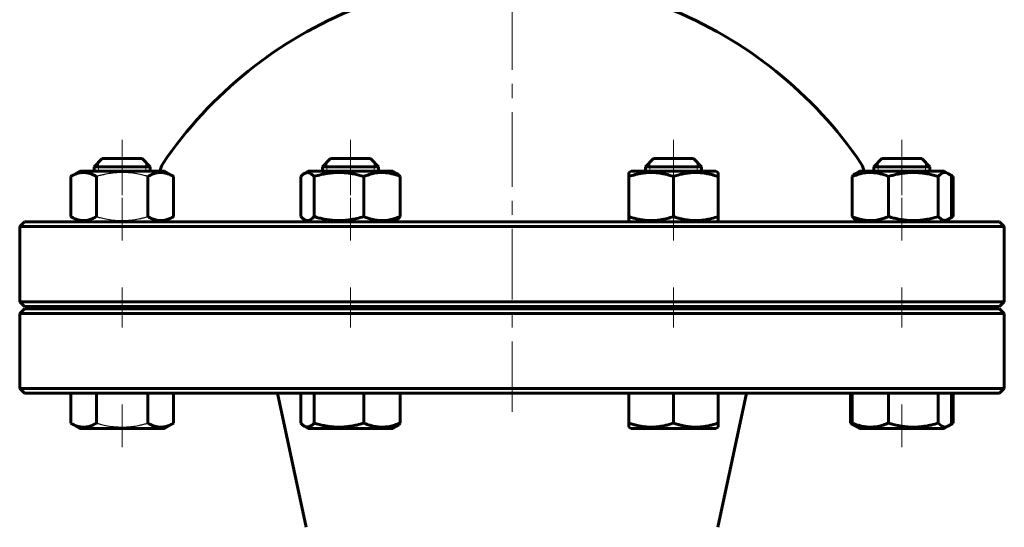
# Model space of a CAD drawing. Header units: millimetres. Extents: x 0 to 594, y 0 to 420.
# Tile 5 of 9: x 141 to 246, y 197 to 251. Entities that reach past the tile are written whole.
import ezdxf

# ---------------------------------------------------------------- set-up
doc = ezdxf.new("R2010")
doc.units = ezdxf.units.MM
for name, pattern in [('K5LT-1', [0]), ('K5LT_AXLED', [12, 7.5, -1.5, 1.5, -1.5]), ('K5LT_BASIC', [0]), ('K5LT_THIN', [0])]:
    doc.linetypes.add(name, pattern=pattern)
doc.layers.add('Системный слой (1)', color=7, linetype='Continuous', true_color=0x6c6c6c)

# ---------------------------------------------------------------- blocks, each defined once
blk = doc.blocks.new('U2')
at = {"layer": 'Системный слой (1)', "color": 143, "linetype": 'K5LT_BASIC', "lineweight": 60, "true_color": 0x33acca}
for p, q in [((193.61, 220.53), (141.61, 220.53)), ((245.61, 220.53), (193.61, 220.53))]:
    blk.add_line(p, q, dxfattribs=at)
blk = doc.blocks.new('U3')
at = {"layer": 'Системный слой (1)', "color": 143, "linetype": 'K5LT_BASIC', "lineweight": 60, "true_color": 0x33acca}
for start, end in [(111.5102, 145.8516), (34.1484, 68.4898)]:
    blk.add_arc((193.61, 210.72), 45, start, end, dxfattribs=at)
blk = doc.blocks.new('U10')
at = {"layer": 'Системный слой (1)', "color": 143, "linetype": 'K5LT_BASIC', "lineweight": 60, "true_color": 0x33acca}
for p, q in [((141.61, 211.53), (193.61, 211.53)), ((193.61, 211.53), (245.61, 211.53))]:
    blk.add_line(p, q, dxfattribs=at)
blk = doc.blocks.new('U12')
at = {"layer": 'Системный слой (1)', "color": 143, "linetype": 'K5LT_BASIC', "lineweight": 60, "true_color": 0x33acca}
for p, q in [((193.61, 229.78), (141.61, 229.78)), ((245.61, 229.78), (193.61, 229.78))]:
    blk.add_line(p, q, dxfattribs=at)
blk = doc.blocks.new('U14')
at = {"layer": 'Системный слой (1)', "color": 143, "linetype": 'K5LT_BASIC', "lineweight": 60, "true_color": 0x33acca}
for p, q in [((141.61, 220.78), (193.61, 220.78)), ((193.61, 220.78), (245.61, 220.78))]:
    blk.add_line(p, q, dxfattribs=at)
blk = doc.blocks.new('U15')
at = {"layer": 'Системный слой (1)', "color": 143, "linetype": 'K5LT_BASIC', "lineweight": 60, "true_color": 0x33acca}
for p, q in [((240.1, 234.95), (239.7, 235.18)), ((240.67, 234.62), (240.1, 234.95))]:
    blk.add_line(p, q, dxfattribs=at)
blk = doc.blocks.new('U16')
at = {"layer": 'Системный слой (1)', "color": 143, "linetype": 'K5LT_BASIC', "lineweight": 60, "true_color": 0x33acca}
for p, q in [((240.41, 234.76), (240.28, 234.82)), ((240.54, 234.69), (240.41, 234.76)), ((240.67, 234.62), (240.54, 234.69))]:
    blk.add_line(p, q, dxfattribs=at)
blk = doc.blocks.new('U17')
at = {"layer": 'Системный слой (1)', "color": 143, "linetype": 'K5LT_BASIC', "lineweight": 60, "true_color": 0x33acca}
for p, q in [((240.1, 208.02), (239.7, 207.78)), ((240.67, 208.34), (240.1, 208.02))]:
    blk.add_line(p, q, dxfattribs=at)
blk = doc.blocks.new('U18')
at = {"layer": 'Системный слой (1)', "color": 143, "linetype": 'K5LT_BASIC', "lineweight": 60, "true_color": 0x33acca}
for p, q in [((233.06, 236.53), (233.68, 236.53)), ((233.68, 236.53), (237.31, 236.53))]:
    blk.add_line(p, q, dxfattribs=at)
blk = doc.blocks.new('U19')
at = {"layer": 'Системный слой (1)', "color": 143, "linetype": 'K5LT_BASIC', "lineweight": 60, "true_color": 0x33acca}
for p, q in [((240.28, 230.14), (240.41, 230.21)), ((240.41, 230.21), (240.54, 230.27)), ((240.54, 230.27), (240.67, 230.34))]:
    blk.add_line(p, q, dxfattribs=at)
blk = doc.blocks.new('U20')
at = {"layer": 'Системный слой (1)', "color": 143, "linetype": 'K5LT_BASIC', "lineweight": 60, "true_color": 0x33acca}
for p, q in [((229.7, 208.34), (229.83, 208.27)), ((229.83, 208.27), (229.96, 208.21)), ((229.96, 208.21), (230.09, 208.14))]:
    blk.add_line(p, q, dxfattribs=at)
blk = doc.blocks.new('U21')
at = {"layer": 'Системный слой (1)', "color": 143, "linetype": 'K5LT_BASIC', "lineweight": 60, "true_color": 0x33acca}
for p, q in [((171.09, 208.34), (171.22, 208.21)), ((171.22, 208.21), (171.34, 208.1)), ((171.34, 208.1), (171.47, 208.02)), ((171.47, 208.02), (171.6, 207.96)), ((171.6, 207.96), (171.95, 207.94)), ((171.95, 207.94), (172.29, 208.13)), ((172.29, 208.13), (172.51, 208.34))]:
    blk.add_line(p, q, dxfattribs=at)
blk = doc.blocks.new('U22')
at = {"layer": 'Системный слой (1)', "color": 143, "linetype": 'K5LT_BASIC', "lineweight": 60, "true_color": 0x33acca}
for p, q in [((239.28, 234.83), (239.06, 234.62)), ((239.63, 235.03), (239.28, 234.83)), ((239.98, 235.01), (239.63, 235.03)), ((240.1, 234.95), (239.98, 235.01)), ((240.23, 234.86), (240.1, 234.95)), ((240.36, 234.75), (240.23, 234.86)), ((240.48, 234.62), (240.36, 234.75))]:
    blk.add_line(p, q, dxfattribs=at)
blk = doc.blocks.new('U23')
at = {"layer": 'Системный слой (1)', "color": 143, "linetype": 'K5LT_BASIC', "lineweight": 60, "true_color": 0x33acca}
for p, q in [((240.28, 208.14), (240.41, 208.21)), ((240.41, 208.21), (240.54, 208.27)), ((240.54, 208.27), (240.67, 208.34))]:
    blk.add_line(p, q, dxfattribs=at)
blk = doc.blocks.new('U24')
at = {"layer": 'Системный слой (1)', "color": 143, "linetype": 'K5LT_BASIC', "lineweight": 60, "true_color": 0x33acca}
for p, q in [((239.06, 208.34), (239.4, 208.04)), ((239.4, 208.04), (239.75, 207.92)), ((239.75, 207.92), (240.1, 208.02)), ((240.1, 208.02), (240.23, 208.1)), ((240.23, 208.1), (240.36, 208.21)), ((240.36, 208.21), (240.48, 208.34))]:
    blk.add_line(p, q, dxfattribs=at)
blk = doc.blocks.new('U25')
at = {"layer": 'Системный слой (1)', "color": 143, "linetype": 'K5LT_BASIC', "lineweight": 60, "true_color": 0x33acca}
for p, q in [((230.67, 207.78), (238.37, 207.78)), ((238.37, 207.78), (239.7, 207.78))]:
    blk.add_line(p, q, dxfattribs=at)
blk = doc.blocks.new('U26')
at = {"layer": 'Системный слой (1)', "color": 143, "linetype": 'K5LT_BASIC', "lineweight": 60, "true_color": 0x33acca}
blk.add_line((156.95, 208.02), (156.95, 208.02), dxfattribs=at)
blk.add_line((156.95, 208.02), (156.95, 208.02), dxfattribs=at)
blk = doc.blocks.new('U27')
at = {"layer": 'Системный слой (1)', "color": 143, "linetype": 'K5LT_BASIC', "lineweight": 60, "true_color": 0x33acca}
for p, q in [((232.18, 235.66), (233.06, 235.66)), ((233.06, 235.66), (238.18, 235.66))]:
    blk.add_line(p, q, dxfattribs=at)
blk = doc.blocks.new('U28')
at = {"layer": 'Системный слой (1)', "color": 143, "linetype": 'K5LT_BASIC', "lineweight": 60, "true_color": 0x33acca}
for p, q in [((171.22, 234.75), (171.09, 234.62)), ((171.34, 234.86), (171.22, 234.75)), ((171.47, 234.95), (171.34, 234.86)), ((171.82, 235.04), (171.47, 234.95)), ((172.17, 234.92), (171.82, 235.04)), ((172.51, 234.62), (172.17, 234.92))]:
    blk.add_line(p, q, dxfattribs=at)
blk = doc.blocks.new('U29')
at = {"layer": 'Системный слой (1)', "color": 143, "linetype": 'K5LT_BASIC', "lineweight": 60, "true_color": 0x33acca}
for p, q in [((239.7, 229.78), (240.1, 230.02)), ((240.1, 230.02), (240.67, 230.34))]:
    blk.add_line(p, q, dxfattribs=at)
blk = doc.blocks.new('U30')
at = {"layer": 'Системный слой (1)', "color": 143, "linetype": 'K5LT_BASIC', "lineweight": 60, "true_color": 0x33acca}
for p, q in [((171.09, 230.34), (171.22, 230.21)), ((171.22, 230.21), (171.34, 230.1)), ((171.34, 230.1), (171.47, 230.02)), ((171.47, 230.02), (171.6, 229.96)), ((171.6, 229.96), (171.95, 229.94)), ((171.95, 229.94), (172.29, 230.13)), ((172.29, 230.13), (172.51, 230.34))]:
    blk.add_line(p, q, dxfattribs=at)
blk = doc.blocks.new('U31')
at = {"layer": 'Системный слой (1)', "color": 143, "linetype": 'K5LT_BASIC', "lineweight": 60, "true_color": 0x33acca}
for p, q in [((239.06, 230.34), (239.4, 230.04)), ((239.4, 230.04), (239.75, 229.92)), ((239.75, 229.92), (240.1, 230.02)), ((240.1, 230.02), (240.23, 230.1)), ((240.23, 230.1), (240.36, 230.21)), ((240.36, 230.21), (240.48, 230.34))]:
    blk.add_line(p, q, dxfattribs=at)

msp = doc.modelspace()

# ---------------------------------------------------------------- linework, layer by layer
at = {"layer": 'Системный слой (1)', "color": 30, "linetype": 'K5LT_AXLED', "lineweight": 18, "true_color": 0xff8000}
for p, q in [((193.6093, 233.9776), (193.6093, 401.0317)), ((152.0347, 238.5317), (152.0347, 232.6204)), ((176.3885, 232.6204), (176.3885, 238.5317)), ((210.83, 232.6204), (210.83, 238.5317)), ((235.1839, 238.5317), (235.1839, 232.6204)), ((193.6093, 209.5317), (193.6093, 237.9776)), ((152.0347, 232.3431), (152.0347, 227.7817)), ((176.3885, 227.7817), (176.3885, 232.3431)), ((210.83, 227.7817), (210.83, 232.3431)), ((235.1839, 232.3431), (235.1839, 227.7817)), ((152.0347, 222.7817), (152.0347, 218.5317)), ((176.3885, 218.5317), (176.3885, 222.7817)), ((210.83, 218.5317), (210.83, 222.7817)), ((235.1839, 222.7817), (235.1839, 218.5317)), ((152.0347, 210.3431), (152.0347, 205.7817)), ((235.1839, 210.3431), (235.1839, 205.7817))]:
    msp.add_line(p, q, dxfattribs=at)
at = {"layer": 'Системный слой (1)', "color": 143, "linetype": 'K5LT_BASIC', "lineweight": 60, "true_color": 0x33acca}
for p, q in [((149.0347, 235.6567), (149.9097, 236.5317)), ((149.9097, 236.5317), (154.1597, 236.5317)), ((155.0347, 235.6567), (154.1597, 236.5317)), ((173.3885, 235.6567), (174.2635, 236.5317)), ((174.2635, 236.5317), (178.5135, 236.5317)), ((179.3885, 235.6567), (178.5135, 236.5317)), ((207.83, 235.6567), (208.705, 236.5317)), ((208.705, 236.5317), (212.955, 236.5317)), ((213.83, 235.6567), (212.955, 236.5317)), ((232.1839, 235.6567), (233.0589, 236.5317)), ((238.1839, 235.6567), (237.3089, 236.5317)), ((149.0347, 235.1817), (149.0347, 235.6567)), ((149.0347, 235.6567), (155.0347, 235.6567)), ((155.0347, 235.1817), (155.0347, 235.6567)), ((173.3885, 235.6567), (179.3885, 235.6567)), ((173.3885, 235.1817), (173.3885, 235.6567)), ((179.3885, 235.1817), (179.3885, 235.6567)), ((207.83, 235.6567), (213.83, 235.6567)), ((207.83, 235.1817), (207.83, 235.6567)), ((213.83, 235.1817), (213.83, 235.6567)), ((232.1839, 235.1817), (232.1839, 235.6567)), ((238.1839, 235.1817), (238.1839, 235.6567)), ((146.5499, 234.6204), (147.5222, 235.1817)), ((146.5499, 230.3431), (146.5499, 234.6204)), ((147.1171, 234.9479), (147.5222, 235.1817)), ((147.1171, 234.9478), (147.1171, 234.9479)), ((156.5472, 235.1817), (147.5222, 235.1817)), ((149.2923, 230.3431), (149.2923, 234.6204)), ((154.7771, 230.3431), (154.7771, 234.6204)), ((157.5195, 234.6204), (156.5472, 235.1817)), ((157.5195, 230.3431), (157.5195, 234.6204)), ((171.0906, 230.3431), (171.0906, 234.6204)), ((171.471, 234.9479), (171.876, 235.1817)), ((180.901, 235.1817), (171.876, 235.1817)), ((172.5102, 230.3431), (172.5102, 234.6204)), ((177.8081, 230.3431), (177.8081, 234.6204)), ((181.3061, 234.9479), (180.901, 235.1817)), ((181.6865, 230.3431), (181.6865, 234.6204)), ((206.08, 235.0446), (206.3175, 235.1817)), ((206.08, 234.6204), (206.08, 235.0446)), ((206.08, 230.3431), (206.08, 234.6204)), ((215.3425, 235.1817), (206.3175, 235.1817)), ((210.83, 230.3431), (210.83, 234.6204)), ((215.58, 235.0446), (215.3425, 235.1817)), ((215.58, 235.0446), (215.58, 234.6204)), ((215.58, 230.3431), (215.58, 234.6204)), ((229.8859, 230.3431), (229.8859, 234.6204)), ((230.2663, 234.9479), (230.6714, 235.1817)), ((239.6964, 235.1817), (230.6714, 235.1817)), ((233.7643, 230.3431), (233.7643, 234.6204)), ((239.0622, 230.3431), (239.0622, 234.6204)), ((240.1014, 234.9479), (239.6964, 235.1817)), ((240.4818, 230.3431), (240.4818, 234.6204)), ((240.6687, 230.3431), (240.6687, 234.6204)), ((147.5222, 229.7817), (146.5499, 230.3431)), ((147.1171, 230.0156), (147.117, 230.0157)), ((147.5222, 229.7817), (147.1171, 230.0156)), ((156.5472, 229.7817), (157.5195, 230.3431)), ((171.876, 229.7817), (171.471, 230.0156)), ((180.901, 229.7817), (181.3061, 230.0156)), ((206.08, 229.9189), (206.08, 230.3431)), ((215.58, 230.3431), (215.58, 229.9189)), ((230.6714, 229.7817), (230.2663, 230.0156)), ((239.6964, 229.7817), (240.1014, 230.0156)), ((141.6093, 229.7817), (141.1093, 229.2817)), ((141.1093, 221.2817), (141.1093, 229.2817)), ((141.1093, 229.2817), (193.6093, 229.2817)), ((193.6093, 229.2817), (246.1093, 229.2817)), ((206.3175, 229.7817), (206.08, 229.9189)), ((215.3425, 229.7817), (215.58, 229.9189)), ((245.6093, 229.7817), (246.1093, 229.2817)), ((246.1093, 221.2817), (246.1093, 229.2817)), ((141.6093, 220.7817), (141.1093, 221.2817)), ((193.6093, 221.2817), (141.1093, 221.2817)), ((141.6093, 220.5317), (141.1093, 220.0317)), ((149.0347, 220.5317), (149.0347, 220.7817)), ((155.0347, 220.5317), (155.0347, 220.7817)), ((156.1093, 220.5317), (156.1093, 220.7817)), ((173.3885, 220.5317), (173.3885, 220.7817)), ((179.3885, 220.5317), (179.3885, 220.7817)), ((246.1093, 221.2817), (193.6093, 221.2817)), ((207.83, 220.5317), (207.83, 220.7817)), ((213.83, 220.5317), (213.83, 220.7817)), ((231.1093, 220.5317), (231.1093, 220.7817)), ((232.1839, 220.5317), (232.1839, 220.7817)), ((238.1839, 220.5317), (238.1839, 220.7817)), ((245.6093, 220.7817), (246.1093, 221.2817)), ((245.6093, 220.5317), (246.1093, 220.0317)), ((141.1093, 212.0317), (141.1093, 220.0317)), ((141.1093, 220.0317), (193.6093, 220.0317)), ((193.6093, 220.0317), (246.1093, 220.0317)), ((246.1093, 212.0317), (246.1093, 220.0317)), ((141.6093, 211.5317), (141.1093, 212.0317)), ((193.6093, 212.0317), (141.1093, 212.0317)), ((146.5499, 211.5317), (146.5499, 208.3431)), ((149.2923, 211.5317), (149.2923, 208.3431)), ((154.7771, 211.5317), (154.7771, 208.3431)), ((157.5195, 211.5317), (157.5195, 208.3431)), ((171.6698, 197.2495), (168.6093, 211.5317)), ((171.0906, 211.5317), (171.0906, 208.3431)), ((172.5102, 211.5317), (172.5102, 208.3431)), ((177.8081, 211.5317), (177.8081, 208.3431)), ((181.6865, 211.5317), (181.6865, 208.3431)), ((246.1093, 212.0317), (193.6093, 212.0317)), ((206.08, 211.5317), (206.08, 208.3431)), ((210.83, 211.5317), (210.83, 208.3431)), ((215.5488, 197.2495), (218.6093, 211.5317)), ((215.58, 211.5317), (215.58, 208.3431)), ((229.699, 211.5317), (229.699, 208.3431)), ((229.8859, 211.5317), (229.8859, 208.3431)), ((233.7643, 211.5317), (233.7643, 208.3431)), ((239.0622, 211.5317), (239.0622, 208.3431)), ((240.4818, 211.5317), (240.4818, 208.3431)), ((240.6687, 211.5317), (240.6687, 208.3431)), ((245.6093, 211.5317), (246.1093, 212.0317)), ((146.5499, 208.3431), (147.5222, 207.7817)), ((147.1171, 208.0156), (147.117, 208.0157)), ((147.1171, 208.0156), (147.5222, 207.7817)), ((157.5195, 208.3431), (156.5472, 207.7817)), ((156.9523, 208.0156), (156.5472, 207.7817)), ((171.471, 208.0156), (171.876, 207.7817)), ((181.3061, 208.0156), (180.901, 207.7817)), ((206.08, 207.9189), (206.08, 208.3431)), ((206.08, 207.9189), (206.3175, 207.7817)), ((215.58, 207.9189), (215.3425, 207.7817)), ((215.58, 208.3431), (215.58, 207.9189)), ((229.699, 208.3431), (230.6714, 207.7817)), ((230.2663, 208.0156), (230.6714, 207.7817)), ((240.1014, 208.0156), (239.6964, 207.7817)), ((147.5222, 207.7817), (156.5472, 207.7817)), ((171.876, 207.7817), (180.901, 207.7817)), ((206.3175, 207.7817), (215.3425, 207.7817))]:
    msp.add_line(p, q, dxfattribs=at)
at = {"layer": 'Системный слой (1)', "color": 7, "linetype": 'K5LT_THIN', "lineweight": 18, "true_color": 0xffffff}
for p, q in [((149.5083, 235.6567), (149.5083, 236.1303)), ((149.5083, 235.1817), (149.5083, 235.6567)), ((154.5611, 235.6567), (154.5611, 236.1303)), ((154.5611, 235.1817), (154.5611, 235.6567)), ((173.8621, 235.6567), (173.8621, 236.1303)), ((173.8621, 235.1817), (173.8621, 235.6567)), ((178.9149, 235.6567), (178.9149, 236.1303)), ((178.9149, 235.1817), (178.9149, 235.6567)), ((208.3036, 235.6567), (208.3036, 236.1303)), ((208.3036, 235.1817), (208.3036, 235.6567)), ((213.3564, 235.6567), (213.3564, 236.1303)), ((213.3564, 235.1817), (213.3564, 235.6567)), ((232.6575, 235.6567), (232.6575, 236.1303)), ((232.6575, 235.1817), (232.6575, 235.6567)), ((237.7102, 235.6567), (237.7102, 236.1303)), ((237.7102, 235.1817), (237.7102, 235.6567))]:
    msp.add_line(p, q, dxfattribs=at)
at = {"layer": 'Системный слой (1)', "color": 143, "linetype": 'K5LT_BASIC', "lineweight": 60, "true_color": 0x33acca}
for centre, start, end in [((157.6093, 235.1356), 145.851576, 178.238768), ((229.6093, 235.1356), 1.761232, 34.148424)]:
    msp.add_arc(centre, 1.5, start, end, dxfattribs=at)
for points, knots in [([(149.2923, 234.6204), (149.1715, 234.6901), (148.9731, 234.7934), (148.7064, 234.9018), (148.4991, 234.9674), (148.3123, 235.0102), (148.1207, 235.0379), (147.9282, 235.0479), (147.7435, 235.0393), (147.5568, 235.0152), (147.3629, 234.9734), (147.0828, 234.8857), (146.812, 234.7657), (146.6143, 234.6575), (146.5499, 234.6204)], [0, 0, 0, 0, 2.03193949, 3.31163349, 4.3966445, 5.4235888, 6.35058924, 7.49983039, 8.53318741, 9.33577528, 10.52418436, 11.68484669, 13.91500354, 15, 15, 15, 15]), ([(157.5195, 234.6204), (157.3988, 234.6901), (157.2003, 234.7934), (156.9337, 234.9018), (156.7264, 234.9674), (156.5395, 235.0102), (156.3479, 235.0379), (156.1555, 235.0479), (155.9707, 235.0393), (155.784, 235.0152), (155.5901, 234.9734), (155.3101, 234.8857), (155.0393, 234.7657), (154.8415, 234.6575), (154.7771, 234.6204)], [0, 0, 0, 0, 2.03193949, 3.31163349, 4.3966445, 5.4235888, 6.35058924, 7.49983039, 8.53318741, 9.33577528, 10.52418436, 11.68484669, 13.91500354, 15, 15, 15, 15]), ([(177.8081, 234.6204), (177.6273, 234.6744), (177.3603, 234.7481), (176.9123, 234.8541), (176.5136, 234.9319), (176.1447, 234.9838), (175.8467, 235.0153), (175.5448, 235.0379), (175.173, 235.0479), (174.864, 235.0405), (174.55, 235.0224), (174.2205, 234.9914), (173.7613, 234.9245), (173.1893, 234.8099), (172.7608, 234.6953), (172.5102, 234.6204)], [0, 0, 0, 0, 1.67981626, 2.46425431, 4.10062144, 5.2997801, 5.78516139, 6.77396186, 7.99981908, 9.10206657, 9.53045066, 10.80659157, 12.05516695, 13.66764409, 16, 16, 16, 16]), ([(181.6865, 234.6204), (181.5358, 234.6819), (181.3151, 234.7642), (180.9865, 234.8662), (180.7131, 234.9369), (180.4288, 234.9915), (180.17, 235.0253), (179.9311, 235.0428), (179.6993, 235.0464), (179.4785, 235.0377), (179.2321, 235.0152), (178.9579, 234.9734), (178.5618, 234.8857), (178.1788, 234.7657), (177.8992, 234.6575), (177.8081, 234.6204)], [0, 0, 0, 0, 1.91244871, 2.78068749, 4.10062144, 5.2997801, 6.27754197, 7.2675193, 8.21485807, 9.10206657, 9.9581603, 11.22579665, 12.46383647, 14.84267045, 16, 16, 16, 16]), ([(181.3061, 234.9479), (181.3471, 234.9242), (181.4158, 234.8776), (181.5429, 234.7718), (181.6286, 234.6849), (181.6865, 234.6204)], [0, 0, 0, 0, 1.91250327, 3.22030261, 6, 6, 6, 6]), ([(210.83, 234.6204), (210.6679, 234.6744), (210.3978, 234.7576), (209.9957, 234.8614), (209.6379, 234.9369), (209.3387, 234.9838), (209.0715, 235.0153), (208.8008, 235.0379), (208.4674, 235.0479), (208.1904, 235.0405), (207.9089, 235.0224), (207.6134, 234.9914), (207.2017, 234.9245), (206.6889, 234.8099), (206.3048, 234.6953), (206.08, 234.6204)], [0, 0, 0, 0, 1.67981626, 2.78068749, 4.10062144, 5.2997801, 5.78516139, 6.77396186, 7.99981908, 9.10206657, 9.53045066, 10.80659157, 12.05516695, 13.66764409, 16, 16, 16, 16]), ([(215.58, 234.6204), (215.4179, 234.6744), (215.1478, 234.7576), (214.7457, 234.8614), (214.3879, 234.9369), (214.0887, 234.9838), (213.8215, 235.0153), (213.5508, 235.0379), (213.2174, 235.0479), (212.9404, 235.0405), (212.6589, 235.0224), (212.3634, 234.9914), (211.9517, 234.9245), (211.4389, 234.8099), (211.0548, 234.6953), (210.83, 234.6204)], [0, 0, 0, 0, 1.67981626, 2.78068749, 4.10062144, 5.2997801, 5.78516139, 6.77396186, 7.99981908, 9.10206657, 9.53045066, 10.80659157, 12.05516695, 13.66764409, 16, 16, 16, 16]), ([(233.7643, 234.6204), (233.6136, 234.6819), (233.3929, 234.7642), (233.0643, 234.8662), (232.7909, 234.9369), (232.5066, 234.9915), (232.2478, 235.0253), (232.0089, 235.0428), (231.7771, 235.0464), (231.5564, 235.0377), (231.3099, 235.0152), (231.0357, 234.9734), (230.6397, 234.8857), (230.2567, 234.7657), (229.977, 234.6575), (229.8859, 234.6204)], [0, 0, 0, 0, 1.91244871, 2.78068749, 4.10062144, 5.2997801, 6.27754197, 7.2675193, 8.21485807, 9.10206657, 9.9581603, 11.22579665, 12.46383647, 14.84267045, 16, 16, 16, 16]), ([(229.8859, 234.6204), (229.9258, 234.6649), (229.9942, 234.7363), (230.1208, 234.8513), (230.2077, 234.9141), (230.2663, 234.9479)], [0, 0, 0, 0, 1.91828185, 3.26766112, 6, 6, 6, 6]), ([(239.0622, 234.6204), (238.8814, 234.6744), (238.6144, 234.7481), (238.1665, 234.8541), (237.7677, 234.9319), (237.3988, 234.9838), (237.1008, 235.0153), (236.7989, 235.0379), (236.4271, 235.0479), (236.1181, 235.0405), (235.8041, 235.0224), (235.4746, 234.9914), (235.0154, 234.9245), (234.4434, 234.8099), (234.015, 234.6953), (233.7643, 234.6204)], [0, 0, 0, 0, 1.67981626, 2.46425431, 4.10062144, 5.2997801, 5.78516139, 6.77396186, 7.99981908, 9.10206657, 9.53045066, 10.80659157, 12.05516695, 13.66764409, 16, 16, 16, 16]), ([(146.5499, 230.3431), (146.6706, 230.2734), (146.8691, 230.1701), (147.1357, 230.0616), (147.343, 229.9961), (147.5299, 229.9533), (147.7214, 229.9255), (147.9139, 229.9155), (148.0986, 229.9242), (148.2854, 229.9482), (148.4792, 229.9901), (148.7593, 230.0777), (149.0301, 230.1977), (149.2279, 230.3059), (149.2923, 230.3431)], [0, 0, 0, 0, 2.03193949, 3.31163349, 4.3966445, 5.4235888, 6.35058924, 7.49983039, 8.53318741, 9.33577528, 10.52418436, 11.68484669, 13.91500354, 15, 15, 15, 15]), ([(154.7771, 230.3431), (154.8979, 230.2734), (155.0963, 230.1701), (155.3629, 230.0616), (155.5703, 229.9961), (155.7571, 229.9533), (155.9487, 229.9255), (156.1411, 229.9155), (156.3259, 229.9242), (156.5126, 229.9482), (156.7065, 229.9901), (156.9865, 230.0777), (157.2574, 230.1977), (157.4551, 230.3059), (157.5195, 230.3431)], [0, 0, 0, 0, 2.03193949, 3.31163349, 4.3966445, 5.4235888, 6.35058924, 7.49983039, 8.53318741, 9.33577528, 10.52418436, 11.68484669, 13.91500354, 15, 15, 15, 15]), ([(172.5102, 230.3431), (172.691, 230.2891), (172.9579, 230.2154), (173.4059, 230.1094), (173.8047, 230.0315), (174.1735, 229.9797), (174.4716, 229.9482), (174.7735, 229.9255), (175.1453, 229.9155), (175.4542, 229.923), (175.7683, 229.941), (176.0978, 229.972), (176.557, 230.039), (177.1289, 230.1536), (177.5574, 230.2682), (177.8081, 230.3431)], [0, 0, 0, 0, 1.67981626, 2.46425431, 4.10062144, 5.2997801, 5.78516139, 6.77396186, 7.99981908, 9.10206657, 9.53045066, 10.80659157, 12.05516695, 13.66764409, 16, 16, 16, 16]), ([(177.8081, 230.3431), (177.9588, 230.2816), (178.1795, 230.1993), (178.5081, 230.0972), (178.7815, 230.0266), (179.0658, 229.972), (179.3246, 229.9382), (179.5635, 229.9207), (179.7953, 229.9171), (180.016, 229.9258), (180.2625, 229.9482), (180.5367, 229.9901), (180.9327, 230.0777), (181.3157, 230.1977), (181.5954, 230.3059), (181.6865, 230.3431)], [0, 0, 0, 0, 1.91244871, 2.78068749, 4.10062144, 5.2997801, 6.27754197, 7.2675193, 8.21485807, 9.10206657, 9.9581603, 11.22579665, 12.46383647, 14.84267045, 16, 16, 16, 16]), ([(181.6865, 230.3431), (181.6465, 230.2986), (181.5782, 230.2271), (181.4516, 230.1122), (181.3646, 230.0494), (181.3061, 230.0156)], [0, 0, 0, 0, 1.91828185, 3.26766112, 6, 6, 6, 6]), ([(206.08, 230.3431), (206.2421, 230.2891), (206.5122, 230.2059), (206.9143, 230.1021), (207.2722, 230.0266), (207.5714, 229.9797), (207.8386, 229.9482), (208.1093, 229.9255), (208.4426, 229.9155), (208.7196, 229.923), (209.0012, 229.941), (209.2966, 229.972), (209.7083, 230.039), (210.2211, 230.1536), (210.6053, 230.2682), (210.83, 230.3431)], [0, 0, 0, 0, 1.67981626, 2.78068749, 4.10062144, 5.2997801, 5.78516139, 6.77396186, 7.99981908, 9.10206657, 9.53045066, 10.80659157, 12.05516695, 13.66764409, 16, 16, 16, 16]), ([(210.83, 230.3431), (210.9921, 230.2891), (211.2622, 230.2059), (211.6643, 230.1021), (212.0222, 230.0266), (212.3214, 229.9797), (212.5886, 229.9482), (212.8593, 229.9255), (213.1926, 229.9155), (213.4696, 229.923), (213.7512, 229.941), (214.0466, 229.972), (214.4583, 230.039), (214.9711, 230.1536), (215.3553, 230.2682), (215.58, 230.3431)], [0, 0, 0, 0, 1.67981626, 2.78068749, 4.10062144, 5.2997801, 5.78516139, 6.77396186, 7.99981908, 9.10206657, 9.53045066, 10.80659157, 12.05516695, 13.66764409, 16, 16, 16, 16]), ([(229.8859, 230.3431), (230.0366, 230.2816), (230.2573, 230.1993), (230.5859, 230.0972), (230.8593, 230.0266), (231.1436, 229.972), (231.4024, 229.9382), (231.6413, 229.9207), (231.8731, 229.9171), (232.0938, 229.9258), (232.3403, 229.9482), (232.6145, 229.9901), (233.0105, 230.0777), (233.3935, 230.1977), (233.6732, 230.3059), (233.7643, 230.3431)], [0, 0, 0, 0, 1.91244871, 2.78068749, 4.10062144, 5.2997801, 6.27754197, 7.2675193, 8.21485807, 9.10206657, 9.9581603, 11.22579665, 12.46383647, 14.84267045, 16, 16, 16, 16]), ([(230.2663, 230.0156), (230.2253, 230.0393), (230.1566, 230.0859), (230.0295, 230.1917), (229.9438, 230.2786), (229.8859, 230.3431)], [0, 0, 0, 0, 1.91250327, 3.22030261, 6, 6, 6, 6]), ([(233.7643, 230.3431), (233.9451, 230.2891), (234.212, 230.2154), (234.66, 230.1094), (235.0588, 230.0315), (235.4276, 229.9797), (235.7257, 229.9482), (236.0276, 229.9255), (236.3994, 229.9155), (236.7083, 229.923), (237.0224, 229.941), (237.3519, 229.972), (237.8111, 230.039), (238.3831, 230.1536), (238.8115, 230.2682), (239.0622, 230.3431)], [0, 0, 0, 0, 1.67981626, 2.46425431, 4.10062144, 5.2997801, 5.78516139, 6.77396186, 7.99981908, 9.10206657, 9.53045066, 10.80659157, 12.05516695, 13.66764409, 16, 16, 16, 16]), ([(146.5499, 208.3431), (146.6706, 208.2734), (146.8691, 208.1701), (147.1357, 208.0616), (147.343, 207.9961), (147.5299, 207.9533), (147.7214, 207.9255), (147.9139, 207.9155), (148.0986, 207.9242), (148.2854, 207.9482), (148.4792, 207.9901), (148.7593, 208.0777), (149.0301, 208.1977), (149.2279, 208.3059), (149.2923, 208.3431)], [0, 0, 0, 0, 2.03193949, 3.31163349, 4.3966445, 5.4235888, 6.35058924, 7.49983039, 8.53318741, 9.33577528, 10.52418436, 11.68484669, 13.91500354, 15, 15, 15, 15]), ([(154.7771, 208.3431), (154.8979, 208.2734), (155.0963, 208.1701), (155.3629, 208.0616), (155.5703, 207.9961), (155.7571, 207.9533), (155.9487, 207.9255), (156.1411, 207.9155), (156.3259, 207.9242), (156.5126, 207.9482), (156.7065, 207.9901), (156.9865, 208.0777), (157.2574, 208.1977), (157.4551, 208.3059), (157.5195, 208.3431)], [0, 0, 0, 0, 2.03193949, 3.31163349, 4.3966445, 5.4235888, 6.35058924, 7.49983039, 8.53318741, 9.33577528, 10.52418436, 11.68484669, 13.91500354, 15, 15, 15, 15]), ([(172.5102, 208.3431), (172.691, 208.2891), (172.9579, 208.2154), (173.4059, 208.1094), (173.8047, 208.0315), (174.1735, 207.9797), (174.4716, 207.9482), (174.7735, 207.9255), (175.1453, 207.9155), (175.4542, 207.923), (175.7683, 207.941), (176.0978, 207.972), (176.557, 208.039), (177.1289, 208.1536), (177.5574, 208.2682), (177.8081, 208.3431)], [0, 0, 0, 0, 1.67981626, 2.46425431, 4.10062144, 5.2997801, 5.78516139, 6.77396186, 7.99981908, 9.10206657, 9.53045066, 10.80659157, 12.05516695, 13.66764409, 16, 16, 16, 16]), ([(177.8081, 208.3431), (177.9588, 208.2816), (178.1795, 208.1993), (178.5081, 208.0972), (178.7815, 208.0266), (179.0658, 207.972), (179.3246, 207.9382), (179.5635, 207.9207), (179.7953, 207.9171), (180.016, 207.9258), (180.2625, 207.9482), (180.5367, 207.9901), (180.9327, 208.0777), (181.3157, 208.1977), (181.5954, 208.3059), (181.6865, 208.3431)], [0, 0, 0, 0, 1.91244871, 2.78068749, 4.10062144, 5.2997801, 6.27754197, 7.2675193, 8.21485807, 9.10206657, 9.9581603, 11.22579665, 12.46383647, 14.84267045, 16, 16, 16, 16]), ([(181.6865, 208.3431), (181.6465, 208.2986), (181.5782, 208.2271), (181.4516, 208.1122), (181.3646, 208.0494), (181.3061, 208.0156)], [0, 0, 0, 0, 1.91828185, 3.26766112, 6, 6, 6, 6]), ([(206.08, 208.3431), (206.2421, 208.2891), (206.5122, 208.2059), (206.9143, 208.1021), (207.2722, 208.0266), (207.5714, 207.9797), (207.8386, 207.9482), (208.1093, 207.9255), (208.4426, 207.9155), (208.7196, 207.923), (209.0012, 207.941), (209.2966, 207.972), (209.7083, 208.039), (210.2211, 208.1536), (210.6053, 208.2682), (210.83, 208.3431)], [0, 0, 0, 0, 1.67981626, 2.78068749, 4.10062144, 5.2997801, 5.78516139, 6.77396186, 7.99981908, 9.10206657, 9.53045066, 10.80659157, 12.05516695, 13.66764409, 16, 16, 16, 16]), ([(210.83, 208.3431), (210.9921, 208.2891), (211.2622, 208.2059), (211.6643, 208.1021), (212.0222, 208.0266), (212.3214, 207.9797), (212.5886, 207.9482), (212.8593, 207.9255), (213.1926, 207.9155), (213.4696, 207.923), (213.7512, 207.941), (214.0466, 207.972), (214.4583, 208.039), (214.9711, 208.1536), (215.3553, 208.2682), (215.58, 208.3431)], [0, 0, 0, 0, 1.67981626, 2.78068749, 4.10062144, 5.2997801, 5.78516139, 6.77396186, 7.99981908, 9.10206657, 9.53045066, 10.80659157, 12.05516695, 13.66764409, 16, 16, 16, 16]), ([(229.8859, 208.3431), (230.0366, 208.2816), (230.2573, 208.1993), (230.5859, 208.0972), (230.8593, 208.0266), (231.1436, 207.972), (231.4024, 207.9382), (231.6413, 207.9207), (231.8731, 207.9171), (232.0938, 207.9258), (232.3403, 207.9482), (232.6145, 207.9901), (233.0105, 208.0777), (233.3935, 208.1977), (233.6732, 208.3059), (233.7643, 208.3431)], [0, 0, 0, 0, 1.91244871, 2.78068749, 4.10062144, 5.2997801, 6.27754197, 7.2675193, 8.21485807, 9.10206657, 9.9581603, 11.22579665, 12.46383647, 14.84267045, 16, 16, 16, 16]), ([(230.2663, 208.0156), (230.2253, 208.0393), (230.1566, 208.0859), (230.0295, 208.1917), (229.9438, 208.2786), (229.8859, 208.3431)], [0, 0, 0, 0, 1.91250327, 3.22030261, 6, 6, 6, 6]), ([(233.7643, 208.3431), (233.9451, 208.2891), (234.212, 208.2154), (234.66, 208.1094), (235.0588, 208.0315), (235.4276, 207.9797), (235.7257, 207.9482), (236.0276, 207.9255), (236.3994, 207.9155), (236.7083, 207.923), (237.0224, 207.941), (237.3519, 207.972), (237.8111, 208.039), (238.3831, 208.1536), (238.8115, 208.2682), (239.0622, 208.3431)], [0, 0, 0, 0, 1.67981626, 2.46425431, 4.10062144, 5.2997801, 5.78516139, 6.77396186, 7.99981908, 9.10206657, 9.53045066, 10.80659157, 12.05516695, 13.66764409, 16, 16, 16, 16])]:
    msp.add_open_spline(points, degree=3, knots=knots, dxfattribs=at)
at = {"layer": 'Системный слой (1)', "color": 7, "linetype": 'K5LT-1'}
for points in [[(154.7771, 234.6204), (154.6494, 234.6572), (154.3228, 234.7466), (153.7295, 234.8835), (153.1323, 234.9794), (152.6713, 235.0218), (152.4147, 235.0366), (152.2486, 235.0423), (152.1092, 235.0445), (151.9592, 235.0449), (151.7711, 235.0414), (151.5452, 235.0311), (151.221, 235.0075), (150.7512, 234.9527), (150.2161, 234.8553), (149.7147, 234.7376), (149.4327, 234.6609), (149.2923, 234.6204)], [(149.2923, 230.3431), (149.42, 230.3062), (149.7466, 230.2169), (150.3399, 230.0799), (150.9371, 229.9841), (151.398, 229.9417), (151.6547, 229.9269), (151.8208, 229.9211), (151.9602, 229.9189), (152.1102, 229.9186), (152.2983, 229.922), (152.5241, 229.9324), (152.8484, 229.9559), (153.3182, 230.0107), (153.8532, 230.1081), (154.3547, 230.2258), (154.6367, 230.3026), (154.7771, 230.3431)], [(149.2923, 208.3431), (149.42, 208.3062), (149.7466, 208.2169), (150.3399, 208.0799), (150.9371, 207.9841), (151.398, 207.9417), (151.6547, 207.9269), (151.8208, 207.9211), (151.9602, 207.9189), (152.1102, 207.9186), (152.2983, 207.922), (152.5241, 207.9324), (152.8484, 207.9559), (153.3182, 208.0107), (153.8532, 208.1081), (154.3547, 208.2258), (154.6367, 208.3026), (154.7771, 208.3431)]]:
    msp.add_open_spline(points, degree=3, knots=[0, 0, 0, 0, 3.15229629, 8.02402693, 14.43035773, 17.47429983, 18.99627089, 20.51824194, 21.40985484, 22.30146773, 24.08469353, 25.86791932, 27.65114512, 31.79250392, 37.07252473, 40.53626237, 44, 44, 44, 44], dxfattribs=at)

# ---------------------------------------------------------------- block references
at = {"layer": 'Системный слой (1)'}
for name in ['U3', 'U18', 'U27', 'U28', 'U22', 'U15', 'U16', 'U30', 'U31', 'U29', 'U19', 'U12', 'U14', 'U2', 'U10', 'U26', 'U21', 'U20', 'U24', 'U17', 'U23', 'U25']:
    msp.add_blockref(name, (0, 0), dxfattribs=at)

doc.saveas('drawing.dxf')
